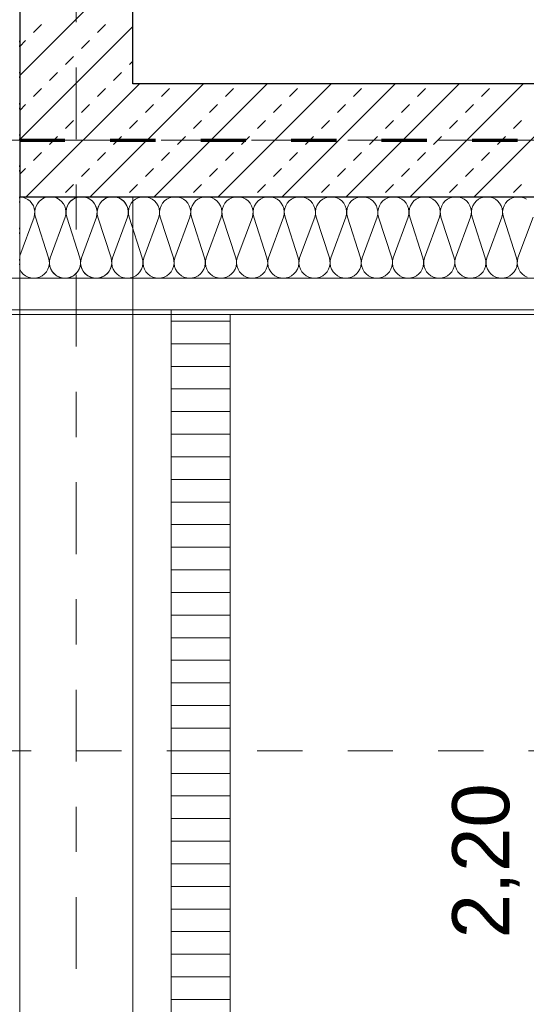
# Model space of a CAD drawing. Header units: metres. Extents: x -45.2 to 14.3, y -31.8 to 10.2.
# Tile 38 of 152: x -39.3 to -38.2, y -7.3 to -5.1. Entities that reach past the tile are written whole.
import ezdxf

# ---------------------------------------------------------------- set-up
doc = ezdxf.new("R2010")
doc.units = ezdxf.units.M
doc.header["$LTSCALE"] = 0.05
for name, pattern in [('Achsen 01', [5.291531, 3.175, -1.058062, 0.352704, -0.705764]), ('gestrichelt - 01', [2, 1, -1]), ('ISO-07 Punktiert', [0.889, 0.127, -0.762]), ('Raster 01', [2, 1, -1]), ('VW-01 Strichlinie kurz', [2, 1, -1])]:
    doc.linetypes.add(name, pattern=pattern)
for name, color, linetype, lineweight, true_color in [('013_Beton und Stahlbetonarbeiten-000 Brüstung', 7, 'Continuous', 9, 0xa6a6a6), ('014_Fassadenarbeiten-330 mineralische Dämmung', 7, 'Continuous', 9, 0x666666), ('021_DA-Brüstungsrinne', 7, 'Continuous', 9, 0xaaaaaa), ('030_Sonnenschutzarbeiten-Bemassung', 7, 'Continuous', 13, 0xff6633), ('031_Metallbauarbeiten-330 Aufsicht Metallbauarbeiten', 7, 'Continuous', 9, 0xa6a6a6), ('032_Metallarbeiten-PR_Fassade', 7, 'Continuous', 13, 0x444444), ('AV1-Achsen', 1, 'Achsen 01', 18, 0xff0000), ('AV1-Raster', 7, 'Raster 01', 9, 0xa6a6a6)]:
    doc.layers.add(name, color=color, linetype=linetype, lineweight=lineweight, true_color=true_color)
for name, color, linetype, lineweight in [('013_Beton und Stahlbetonarbeiten-000 Unterzüge', 7, 'ISO-07 Punktiert', 13), ('013_Beton und Stahlbetonarbeiten-330 Außenwände', 7, 'Continuous', 25), ('AV1-Brandschutzkonzept-Brandschutzkonzept', 7, 'Continuous', 5)]:
    doc.layers.add(name, color=color, linetype=linetype, lineweight=lineweight)
doc.styles.add('Arial', font='arial.ttf')

msp = doc.modelspace()

# ---------------------------------------------------------------- linework, layer by layer
at = {"layer": '013_Beton und Stahlbetonarbeiten-000 Brüstung'}
msp.add_lwpolyline([(-39.275, -7.975), (-39.275, -5.525), (-39.025, -5.525), (-39.025, -7.975)], close=True, dxfattribs=at)
at = {"layer": '013_Beton und Stahlbetonarbeiten-000 Unterzüge', "linetype": 'VW-01 Strichlinie kurz'}
msp.add_lwpolyline([(-39.275, -7.975), (-39.275, -5.525), (-39.025, -5.525), (-39.025, -7.975)], close=True, dxfattribs=at)
at = {"layer": '013_Beton und Stahlbetonarbeiten-330 Außenwände', "color": 251, "linetype": 'Continuous', "lineweight": 13, "true_color": 0x4c4c4c}
for p, q in [((-39.025, -5.0067), (-39.275, -5.2567)), ((-39.025, -5.1481), (-39.275, -5.3981)), ((-39.2444, -5.1619), (-39.2267, -5.1442)), ((-39.103, -5.1619), (-39.0853, -5.1442)), ((-39.275, -5.1925), (-39.2621, -5.1796)), ((-39.1384, -5.1972), (-39.1207, -5.1796)), ((-39.1737, -5.2326), (-39.156, -5.2149)), ((-39.0323, -5.2326), (-39.025, -5.2253)), ((-39.2091, -5.2679), (-39.1914, -5.2503)), ((-39.0676, -5.2679), (-39.05, -5.2503)), ((-39.0105, -5.275), (-39.2605, -5.525)), ((-39.2444, -5.3033), (-39.2267, -5.2856)), ((-38.8691, -5.275), (-39.1191, -5.525)), ((-39.103, -5.3033), (-39.0853, -5.2856)), ((-38.7277, -5.275), (-38.9777, -5.525)), ((-38.9616, -5.3033), (-38.9439, -5.2856)), ((-38.5862, -5.275), (-38.8362, -5.525)), ((-38.8202, -5.3033), (-38.8025, -5.2856)), ((-38.4448, -5.275), (-38.6948, -5.525)), ((-38.6787, -5.3033), (-38.6611, -5.2856)), ((-38.3034, -5.275), (-38.5534, -5.525)), ((-38.5373, -5.3033), (-38.5196, -5.2856)), ((-38.162, -5.275), (-38.412, -5.525)), ((-38.3959, -5.3033), (-38.3782, -5.2856)), ((-38.0206, -5.275), (-38.2706, -5.525)), ((-38.2545, -5.3033), (-38.2368, -5.2856)), ((-39.275, -5.3339), (-39.2621, -5.321)), ((-39.1384, -5.3387), (-39.1207, -5.321)), ((-38.9969, -5.3387), (-38.9793, -5.321)), ((-38.8555, -5.3387), (-38.8378, -5.321)), ((-38.7141, -5.3387), (-38.6964, -5.321)), ((-38.5727, -5.3387), (-38.555, -5.321)), ((-38.4313, -5.3387), (-38.4136, -5.321)), ((-38.2898, -5.3387), (-38.2722, -5.321)), ((-39.1737, -5.374), (-39.156, -5.3563)), ((-39.0323, -5.374), (-39.0146, -5.3563)), ((-38.8909, -5.374), (-38.8732, -5.3563)), ((-38.7495, -5.374), (-38.7318, -5.3563)), ((-38.608, -5.374), (-38.5904, -5.3563)), ((-38.4666, -5.374), (-38.4489, -5.3563)), ((-38.3252, -5.374), (-38.3075, -5.3563)), ((-38.1838, -5.374), (-38.1661, -5.3563)), ((-39.2091, -5.4094), (-39.1914, -5.3917)), ((-39.0676, -5.4094), (-39.05, -5.3917)), ((-38.9262, -5.4094), (-38.9086, -5.3917)), ((-38.7848, -5.4094), (-38.7671, -5.3917)), ((-38.6434, -5.4094), (-38.6257, -5.3917)), ((-38.502, -5.4094), (-38.4843, -5.3917)), ((-38.3605, -5.4094), (-38.3429, -5.3917)), ((-38.2191, -5.4094), (-38.2014, -5.3917)), ((-39.2444, -5.4447), (-39.2267, -5.427)), ((-39.103, -5.4447), (-39.0853, -5.427)), ((-38.9616, -5.4447), (-38.9439, -5.427)), ((-38.8202, -5.4447), (-38.8025, -5.427)), ((-38.6787, -5.4447), (-38.6611, -5.427)), ((-38.5373, -5.4447), (-38.5196, -5.427)), ((-38.3959, -5.4447), (-38.3782, -5.427)), ((-38.2545, -5.4447), (-38.2368, -5.427)), ((-39.275, -5.4753), (-39.2621, -5.4624)), ((-39.1384, -5.4801), (-39.1207, -5.4624)), ((-38.9969, -5.4801), (-38.9793, -5.4624)), ((-38.8555, -5.4801), (-38.8378, -5.4624)), ((-38.7141, -5.4801), (-38.6964, -5.4624)), ((-38.5727, -5.4801), (-38.555, -5.4624)), ((-38.4313, -5.4801), (-38.4136, -5.4624)), ((-38.2898, -5.4801), (-38.2722, -5.4624)), ((-39.1737, -5.5154), (-39.156, -5.4978)), ((-39.0323, -5.5154), (-39.0146, -5.4978)), ((-38.8909, -5.5154), (-38.8732, -5.4978)), ((-38.7495, -5.5154), (-38.7318, -5.4978)), ((-38.608, -5.5154), (-38.5904, -5.4978)), ((-38.4666, -5.5154), (-38.4489, -5.4978)), ((-38.3252, -5.5154), (-38.3075, -5.4978)), ((-38.1838, -5.5154), (-38.1661, -5.4978))]:
    msp.add_line(p, q, dxfattribs=at)
at = {"layer": '013_Beton und Stahlbetonarbeiten-330 Außenwände'}
msp.add_lwpolyline([(-39.025, -5.275), (-39.025, -2.625), (-39.275, -2.625), (-39.275, -5.525), (-36.325, -5.525), (-36.325, -5.275)], close=True, dxfattribs=at)
at = {"layer": '014_Fassadenarbeiten-330 mineralische Dämmung'}
msp.add_lwpolyline([(-36.8275, -5.525), (-39.275, -5.525), (-39.275, 0.125), (-18.9, 0.125), (-18.9, 0.305), (-39.455, 0.305), (-39.455, -5.705), (-36.8275, -5.705)], close=True, dxfattribs=at)
for points in [[(-39.2756, -5.1932), (-39.275, -5.1867), (-39.2756, -5.1803)], [(-39.2756, -5.2621), (-39.275, -5.2557), (-39.2756, -5.2492)], [(-39.2756, -5.331), (-39.275, -5.3246), (-39.2756, -5.3182)], [(-39.2756, -5.4), (-39.275, -5.3935), (-39.2756, -5.3871)], [(-39.2756, -5.4689), (-39.275, -5.4625), (-39.2756, -5.456)], [(-39.2756, -5.5379), (-39.275, -5.5314), (-39.2756, -5.525)], [(-39.275, -5.525), (-39.2687, -5.5258), (-39.2627, -5.5278), (-39.2571, -5.5308), (-39.2521, -5.5348), (-39.248, -5.5397), (-39.2449, -5.5452), (-39.2428, -5.5512), (-39.2418, -5.5575), (-39.2421, -5.5638), (-39.2434, -5.57), (-39.275, -5.6554)], [(-39.0366, -5.57), (-39.0352, -5.564), (-39.035, -5.5578), (-39.0358, -5.5517), (-39.0377, -5.5459), (-39.0407, -5.5404), (-39.0445, -5.5356), (-39.0492, -5.5316), (-39.0492, -5.5316), (-39.0545, -5.5284), (-39.0602, -5.5262), (-39.0663, -5.5251), (-39.0725, -5.5251), (-39.0785, -5.5262), (-39.0843, -5.5284), (-39.0896, -5.5316), (-39.0896, -5.5316), (-39.0943, -5.5356), (-39.0981, -5.5404), (-39.101, -5.5459), (-39.103, -5.5517), (-39.1038, -5.5578), (-39.1035, -5.564), (-39.1022, -5.57), (-39.0732, -5.66), (-39.0732, -5.66), (-39.0719, -5.666), (-39.0716, -5.6722), (-39.0725, -5.6783), (-39.0744, -5.6842), (-39.0773, -5.6896), (-39.0812, -5.6944), (-39.0858, -5.6985), (-39.0858, -5.6985), (-39.0911, -5.7016), (-39.0969, -5.7038), (-39.103, -5.7049), (-39.1091, -5.7049), (-39.1152, -5.7038), (-39.121, -5.7016), (-39.1263, -5.6985), (-39.1263, -5.6985), (-39.1309, -5.6944), (-39.1348, -5.6896), (-39.1377, -5.6842), (-39.1396, -5.6783), (-39.1404, -5.6722), (-39.1402, -5.666), (-39.1388, -5.66), (-39.1055, -5.57), (-39.1055, -5.57), (-39.1042, -5.564), (-39.1039, -5.5578), (-39.1048, -5.5517), (-39.1067, -5.5459), (-39.1096, -5.5404), (-39.1135, -5.5356), (-39.1181, -5.5316), (-39.1181, -5.5316), (-39.1234, -5.5284), (-39.1292, -5.5262), (-39.1353, -5.5251), (-39.1414, -5.5251), (-39.1475, -5.5262), (-39.1533, -5.5284), (-39.1586, -5.5316), (-39.1586, -5.5316), (-39.1632, -5.5356), (-39.1671, -5.5404), (-39.17, -5.5459), (-39.1719, -5.5517), (-39.1727, -5.5578), (-39.1725, -5.564), (-39.1711, -5.57), (-39.1422, -5.66), (-39.1422, -5.66), (-39.1408, -5.666), (-39.1406, -5.6722), (-39.1414, -5.6783), (-39.1433, -5.6842), (-39.1463, -5.6896), (-39.1501, -5.6944), (-39.1548, -5.6985), (-39.1548, -5.6985), (-39.1601, -5.7016), (-39.1658, -5.7038), (-39.1719, -5.7049), (-39.1781, -5.7049), (-39.1841, -5.7038), (-39.1899, -5.7016), (-39.1952, -5.6985), (-39.1952, -5.6985), (-39.1999, -5.6944), (-39.2037, -5.6896), (-39.2066, -5.6842), (-39.2085, -5.6783), (-39.2094, -5.6722), (-39.2091, -5.666), (-39.2078, -5.66), (-39.1745, -5.57), (-39.1745, -5.57), (-39.1731, -5.564), (-39.1729, -5.5578), (-39.1737, -5.5517), (-39.1756, -5.5459), (-39.1786, -5.5404), (-39.1824, -5.5356), (-39.1871, -5.5316), (-39.1871, -5.5316), (-39.1924, -5.5284), (-39.1981, -5.5262), (-39.2042, -5.5251), (-39.2104, -5.5251), (-39.2164, -5.5262), (-39.2222, -5.5284), (-39.2275, -5.5316), (-39.2275, -5.5316), (-39.2321, -5.5356), (-39.236, -5.5404), (-39.2389, -5.5459), (-39.2408, -5.5517), (-39.2417, -5.5578), (-39.2414, -5.564), (-39.2401, -5.57), (-39.2111, -5.66), (-39.2111, -5.66), (-39.2097, -5.6663), (-39.2095, -5.6728), (-39.2106, -5.6792), (-39.2128, -5.6852), (-39.2161, -5.6908), (-39.2203, -5.6957), (-39.2254, -5.6996), (-39.2312, -5.7026), (-39.2312, -5.7026), (-39.2374, -5.7044), (-39.2438, -5.705), (-39.2503, -5.7044), (-39.2565, -5.7026), (-39.2622, -5.6997), (-39.2674, -5.6958), (-39.2717, -5.691), (-39.275, -5.6854)], [(-38.1547, -5.5303), (-38.1604, -5.5274), (-38.1667, -5.5256), (-38.1731, -5.525), (-38.1796, -5.5256), (-38.1858, -5.5274), (-38.1915, -5.5303), (-38.1967, -5.5343), (-38.2009, -5.5392), (-38.2042, -5.5447), (-38.2065, -5.5508), (-38.2075, -5.5572), (-38.2073, -5.5637), (-38.2059, -5.57), (-38.177, -5.66), (-38.177, -5.66), (-38.1756, -5.6663), (-38.1754, -5.6728), (-38.1764, -5.6792), (-38.1786, -5.6853), (-38.1819, -5.6908), (-38.1862, -5.6957), (-38.1913, -5.6997), (-38.1971, -5.7026), (-38.2033, -5.7044), (-38.2098, -5.705), (-38.2162, -5.7044), (-38.2224, -5.7026), (-38.2282, -5.6997), (-38.2333, -5.6957), (-38.2376, -5.6908), (-38.2409, -5.6853), (-38.2431, -5.6792), (-38.2441, -5.6728), (-38.2439, -5.6663), (-38.2425, -5.66), (-38.2093, -5.57), (-38.2093, -5.57), (-38.2079, -5.5637), (-38.2077, -5.5572), (-38.2087, -5.5508), (-38.2109, -5.5447), (-38.2142, -5.5392), (-38.2185, -5.5343), (-38.2236, -5.5303), (-38.2294, -5.5274), (-38.2356, -5.5256), (-38.2421, -5.525), (-38.2485, -5.5256), (-38.2547, -5.5274), (-38.2605, -5.5303), (-38.2656, -5.5343), (-38.2699, -5.5392), (-38.2732, -5.5447), (-38.2754, -5.5508), (-38.2764, -5.5572), (-38.2762, -5.5637), (-38.2748, -5.57), (-38.2459, -5.66), (-38.2459, -5.66), (-38.2445, -5.6663), (-38.2443, -5.6728), (-38.2453, -5.6792), (-38.2476, -5.6853), (-38.2509, -5.6908), (-38.2551, -5.6957), (-38.2603, -5.6997), (-38.266, -5.7026), (-38.2723, -5.7044), (-38.2787, -5.705), (-38.2851, -5.7044), (-38.2914, -5.7026), (-38.2971, -5.6997), (-38.3023, -5.6957), (-38.3065, -5.6908), (-38.3098, -5.6853), (-38.312, -5.6792), (-38.3131, -5.6728), (-38.3129, -5.6663), (-38.3115, -5.66), (-38.2782, -5.57), (-38.2782, -5.57), (-38.2768, -5.5637), (-38.2766, -5.5572), (-38.2777, -5.5508), (-38.2799, -5.5447), (-38.2832, -5.5392), (-38.2874, -5.5343), (-38.2926, -5.5303), (-38.2983, -5.5274), (-38.3046, -5.5256), (-38.311, -5.525), (-38.3174, -5.5256), (-38.3237, -5.5274), (-38.3294, -5.5303), (-38.3345, -5.5343), (-38.3388, -5.5392), (-38.3421, -5.5447), (-38.3443, -5.5508), (-38.3454, -5.5572), (-38.3452, -5.5637), (-38.3438, -5.57), (-38.3149, -5.66), (-38.3149, -5.66), (-38.3135, -5.6663), (-38.3133, -5.6728), (-38.3143, -5.6792), (-38.3165, -5.6853), (-38.3198, -5.6908), (-38.3241, -5.6957), (-38.3292, -5.6997), (-38.335, -5.7026), (-38.3412, -5.7044), (-38.3476, -5.705), (-38.3541, -5.7044), (-38.3603, -5.7026), (-38.3661, -5.6997), (-38.3712, -5.6957), (-38.3755, -5.6908), (-38.3788, -5.6853), (-38.381, -5.6792), (-38.382, -5.6728), (-38.3818, -5.6663), (-38.3804, -5.66), (-38.3472, -5.57), (-38.3472, -5.57), (-38.3458, -5.5637), (-38.3456, -5.5572), (-38.3466, -5.5508), (-38.3488, -5.5447), (-38.3521, -5.5392), (-38.3564, -5.5343), (-38.3615, -5.5303), (-38.3673, -5.5274), (-38.3735, -5.5256), (-38.3799, -5.525), (-38.3864, -5.5256), (-38.3926, -5.5274), (-38.3984, -5.5303), (-38.4035, -5.5343), (-38.4078, -5.5392), (-38.4111, -5.5447), (-38.4133, -5.5508), (-38.4143, -5.5572), (-38.4141, -5.5637), (-38.4127, -5.57), (-38.3838, -5.66), (-38.3838, -5.66), (-38.3824, -5.6663), (-38.3822, -5.6728), (-38.3832, -5.6792), (-38.3854, -5.6853), (-38.3887, -5.6908), (-38.393, -5.6957), (-38.3982, -5.6997), (-38.4039, -5.7026), (-38.4101, -5.7044), (-38.4166, -5.705), (-38.423, -5.7044), (-38.4293, -5.7026), (-38.435, -5.6997), (-38.4401, -5.6957), (-38.4444, -5.6908), (-38.4477, -5.6853), (-38.4499, -5.6792), (-38.451, -5.6728), (-38.4508, -5.6663), (-38.4494, -5.66), (-38.4161, -5.57), (-38.4161, -5.57), (-38.4147, -5.5637), (-38.4145, -5.5572), (-38.4155, -5.5508), (-38.4177, -5.5447), (-38.421, -5.5392), (-38.4253, -5.5343), (-38.4305, -5.5303), (-38.4362, -5.5274), (-38.4424, -5.5256), (-38.4489, -5.525), (-38.4553, -5.5256), (-38.4615, -5.5274), (-38.4673, -5.5303), (-38.4724, -5.5343), (-38.4767, -5.5392), (-38.48, -5.5447), (-38.4822, -5.5508), (-38.4833, -5.5572), (-38.4831, -5.5637), (-38.4817, -5.57), (-38.4527, -5.66), (-38.4527, -5.66), (-38.4513, -5.6663), (-38.4512, -5.6728), (-38.4522, -5.6792), (-38.4544, -5.6853), (-38.4577, -5.6908), (-38.462, -5.6957), (-38.4671, -5.6997), (-38.4729, -5.7026), (-38.4791, -5.7044), (-38.4855, -5.705), (-38.492, -5.7044), (-38.4982, -5.7026), (-38.504, -5.6997), (-38.5091, -5.6957), (-38.5134, -5.6908), (-38.5167, -5.6853), (-38.5189, -5.6792), (-38.5199, -5.6728), (-38.5197, -5.6663), (-38.5183, -5.66), (-38.485, -5.57), (-38.485, -5.57), (-38.4836, -5.5637), (-38.4835, -5.5572), (-38.4845, -5.5508), (-38.4867, -5.5447), (-38.49, -5.5392), (-38.4943, -5.5343), (-38.4994, -5.5303), (-38.5052, -5.5274), (-38.5114, -5.5256), (-38.5178, -5.525), (-38.5243, -5.5256), (-38.5305, -5.5274), (-38.5363, -5.5303), (-38.5414, -5.5343), (-38.5457, -5.5392), (-38.549, -5.5447), (-38.5512, -5.5508), (-38.5522, -5.5572), (-38.552, -5.5637), (-38.5506, -5.57), (-38.5217, -5.66), (-38.5217, -5.66), (-38.5203, -5.6663), (-38.5201, -5.6728), (-38.5211, -5.6792), (-38.5233, -5.6853), (-38.5266, -5.6908), (-38.5309, -5.6957), (-38.536, -5.6997), (-38.5418, -5.7026), (-38.548, -5.7044), (-38.5545, -5.705), (-38.5609, -5.7044), (-38.5671, -5.7026), (-38.5729, -5.6997), (-38.578, -5.6957), (-38.5823, -5.6908), (-38.5856, -5.6853), (-38.5878, -5.6792), (-38.5889, -5.6728), (-38.5887, -5.6663), (-38.5873, -5.66), (-38.554, -5.57), (-38.554, -5.57), (-38.5526, -5.5637), (-38.5524, -5.5572), (-38.5534, -5.5508), (-38.5556, -5.5447), (-38.5589, -5.5392), (-38.5632, -5.5343), (-38.5683, -5.5303), (-38.5741, -5.5274), (-38.5803, -5.5256), (-38.5868, -5.525), (-38.5932, -5.5256), (-38.5994, -5.5274), (-38.6052, -5.5303), (-38.6103, -5.5343), (-38.6146, -5.5392), (-38.6179, -5.5447), (-38.6201, -5.5508), (-38.6211, -5.5572), (-38.621, -5.5637), (-38.6196, -5.57), (-38.5906, -5.66), (-38.5906, -5.66), (-38.5892, -5.6663), (-38.589, -5.6728), (-38.5901, -5.6792), (-38.5923, -5.6853), (-38.5956, -5.6908), (-38.5999, -5.6957), (-38.605, -5.6997), (-38.6108, -5.7026), (-38.617, -5.7044), (-38.6234, -5.705), (-38.6299, -5.7044), (-38.6361, -5.7026), (-38.6419, -5.6997), (-38.647, -5.6957), (-38.6513, -5.6908), (-38.6546, -5.6853), (-38.6568, -5.6792), (-38.6578, -5.6728), (-38.6576, -5.6663), (-38.6562, -5.66), (-38.6229, -5.57), (-38.6229, -5.57), (-38.6215, -5.5637), (-38.6214, -5.5572), (-38.6224, -5.5508), (-38.6246, -5.5447), (-38.6279, -5.5392), (-38.6322, -5.5343), (-38.6373, -5.5303), (-38.6431, -5.5274), (-38.6493, -5.5256), (-38.6557, -5.525), (-38.6622, -5.5256), (-38.6684, -5.5274), (-38.6742, -5.5303), (-38.6793, -5.5343), (-38.6836, -5.5392), (-38.6869, -5.5447), (-38.6891, -5.5508), (-38.6901, -5.5572), (-38.6899, -5.5637), (-38.6885, -5.57), (-38.6596, -5.66), (-38.6596, -5.66), (-38.6582, -5.6663), (-38.658, -5.6728), (-38.659, -5.6792), (-38.6612, -5.6853), (-38.6645, -5.6908), (-38.6688, -5.6957), (-38.6739, -5.6997), (-38.6797, -5.7026), (-38.6859, -5.7044), (-38.6924, -5.705), (-38.6988, -5.7044), (-38.705, -5.7026), (-38.7108, -5.6997), (-38.7159, -5.6957), (-38.7202, -5.6908), (-38.7235, -5.6853), (-38.7257, -5.6792), (-38.7267, -5.6728), (-38.7265, -5.6663), (-38.7252, -5.66), (-38.6919, -5.57), (-38.6919, -5.57), (-38.6905, -5.5637), (-38.6903, -5.5572), (-38.6913, -5.5508), (-38.6935, -5.5447), (-38.6968, -5.5392), (-38.7011, -5.5343), (-38.7062, -5.5303), (-38.712, -5.5274), (-38.7182, -5.5256), (-38.7247, -5.525), (-38.7311, -5.5256), (-38.7373, -5.5274), (-38.7431, -5.5303), (-38.7482, -5.5343), (-38.7525, -5.5392), (-38.7558, -5.5447), (-38.758, -5.5508), (-38.759, -5.5572), (-38.7588, -5.5637), (-38.7575, -5.57), (-38.7285, -5.66), (-38.7285, -5.66), (-38.7271, -5.6663), (-38.7269, -5.6728), (-38.728, -5.6792), (-38.7302, -5.6853), (-38.7335, -5.6908), (-38.7378, -5.6957), (-38.7429, -5.6997), (-38.7486, -5.7026), (-38.7549, -5.7044), (-38.7613, -5.705), (-38.7678, -5.7044), (-38.774, -5.7026), (-38.7797, -5.6997), (-38.7849, -5.6957), (-38.7892, -5.6908), (-38.7925, -5.6853), (-38.7947, -5.6792), (-38.7957, -5.6728), (-38.7955, -5.6663), (-38.7941, -5.66), (-38.7608, -5.57), (-38.7608, -5.57), (-38.7594, -5.5637), (-38.7592, -5.5572), (-38.7603, -5.5508), (-38.7625, -5.5447), (-38.7658, -5.5392), (-38.7701, -5.5343), (-38.7752, -5.5303), (-38.7809, -5.5274), (-38.7872, -5.5256), (-38.7936, -5.525), (-38.8001, -5.5256), (-38.8063, -5.5274), (-38.812, -5.5303), (-38.8172, -5.5343), (-38.8214, -5.5392), (-38.8248, -5.5447), (-38.827, -5.5508), (-38.828, -5.5572), (-38.8278, -5.5637), (-38.8264, -5.57), (-38.7975, -5.66), (-38.7975, -5.66), (-38.7961, -5.6663), (-38.7959, -5.6728), (-38.7969, -5.6792), (-38.7991, -5.6853), (-38.8024, -5.6908), (-38.8067, -5.6957), (-38.8118, -5.6997), (-38.8176, -5.7026), (-38.8238, -5.7044), (-38.8303, -5.705), (-38.8367, -5.7044), (-38.8429, -5.7026), (-38.8487, -5.6997), (-38.8538, -5.6957), (-38.8581, -5.6908), (-38.8614, -5.6853), (-38.8636, -5.6792), (-38.8646, -5.6728), (-38.8644, -5.6663), (-38.863, -5.66), (-38.8298, -5.57), (-38.8298, -5.57), (-38.8284, -5.5637), (-38.8282, -5.5572), (-38.8292, -5.5508), (-38.8314, -5.5447), (-38.8347, -5.5392), (-38.839, -5.5343), (-38.8441, -5.5303), (-38.8499, -5.5274), (-38.8561, -5.5256), (-38.8626, -5.525), (-38.869, -5.5256), (-38.8752, -5.5274), (-38.881, -5.5303), (-38.8861, -5.5343), (-38.8904, -5.5392), (-38.8937, -5.5447), (-38.8959, -5.5508), (-38.8969, -5.5572), (-38.8967, -5.5637), (-38.8953, -5.57), (-38.8664, -5.66), (-38.8664, -5.66), (-38.865, -5.6663), (-38.8648, -5.6728), (-38.8659, -5.6792), (-38.8681, -5.6853), (-38.8714, -5.6908), (-38.8756, -5.6957), (-38.8808, -5.6997), (-38.8865, -5.7026), (-38.8928, -5.7044), (-38.8992, -5.705), (-38.9056, -5.7044), (-38.9119, -5.7026), (-38.9176, -5.6997), (-38.9228, -5.6957), (-38.927, -5.6908), (-38.9303, -5.6853), (-38.9326, -5.6792), (-38.9336, -5.6728), (-38.9334, -5.6663), (-38.932, -5.66), (-38.8987, -5.57), (-38.8987, -5.57), (-38.8973, -5.5637), (-38.8971, -5.5572), (-38.8982, -5.5508), (-38.9004, -5.5447), (-38.9037, -5.5392), (-38.9079, -5.5343), (-38.9131, -5.5303), (-38.9188, -5.5274), (-38.9251, -5.5256), (-38.9315, -5.525), (-38.9379, -5.5256), (-38.9442, -5.5274), (-38.9499, -5.5303), (-38.9551, -5.5343), (-38.9593, -5.5392), (-38.9626, -5.5447), (-38.9648, -5.5508), (-38.9659, -5.5572), (-38.9657, -5.5637), (-38.9643, -5.57), (-38.9354, -5.66), (-38.9354, -5.66), (-38.934, -5.6663), (-38.9338, -5.6728), (-38.9348, -5.6792), (-38.937, -5.6853), (-38.9403, -5.6908), (-38.9446, -5.6957), (-38.9497, -5.6997), (-38.9555, -5.7026), (-38.9617, -5.7044), (-38.9681, -5.705), (-38.9746, -5.7044), (-38.9808, -5.7026), (-38.9866, -5.6997), (-38.9917, -5.6957), (-38.996, -5.6908), (-38.9993, -5.6853), (-39.0015, -5.6792), (-39.0025, -5.6728), (-39.0023, -5.6663), (-39.0009, -5.66), (-38.9677, -5.57), (-38.9677, -5.57), (-38.9663, -5.5637), (-38.9661, -5.5572), (-38.9671, -5.5508), (-38.9693, -5.5447), (-38.9726, -5.5392), (-38.9769, -5.5343), (-38.982, -5.5303), (-38.9878, -5.5274), (-38.994, -5.5256), (-39.0004, -5.525), (-39.0069, -5.5256), (-39.0131, -5.5274), (-39.0189, -5.5303), (-39.024, -5.5343), (-39.0283, -5.5392), (-39.0316, -5.5447), (-39.0338, -5.5508), (-39.0348, -5.5572), (-39.0346, -5.5637), (-39.0332, -5.57), (-39.0043, -5.66), (-39.0043, -5.66), (-39.0029, -5.6663), (-39.0027, -5.6728), (-39.0037, -5.6792), (-39.0059, -5.6853), (-39.0092, -5.6908), (-39.0135, -5.6957), (-39.0187, -5.6997), (-39.0244, -5.7026), (-39.0306, -5.7044), (-39.0371, -5.705), (-39.0435, -5.7044), (-39.0498, -5.7026), (-39.0555, -5.6997), (-39.0606, -5.6957), (-39.0649, -5.6908), (-39.0682, -5.6853), (-39.0704, -5.6792), (-39.0715, -5.6728), (-39.0713, -5.6663), (-39.0699, -5.66), (-39.0366, -5.57), (-39.0366, -5.57), (-39.0352, -5.5637), (-39.035, -5.5572), (-39.036, -5.5508), (-39.0382, -5.5447), (-39.0416, -5.5392), (-39.0458, -5.5343), (-39.051, -5.5303), (-39.0567, -5.5274), (-39.0629, -5.5256), (-39.0694, -5.525), (-39.0758, -5.5256), (-39.0821, -5.5274), (-39.0878, -5.5303), (-39.0929, -5.5343), (-39.0972, -5.5392), (-39.1005, -5.5447), (-39.1027, -5.5508), (-39.1038, -5.5572), (-39.1036, -5.5637), (-39.1022, -5.57), (-39.0732, -5.66), (-39.0732, -5.66), (-39.0719, -5.6663), (-39.0717, -5.6728), (-39.0727, -5.6792), (-39.0749, -5.6853), (-39.0782, -5.6908), (-39.0825, -5.6957), (-39.0876, -5.6997), (-39.0934, -5.7026), (-39.0996, -5.7044), (-39.106, -5.705), (-39.1125, -5.7044), (-39.1187, -5.7026), (-39.1245, -5.6997), (-39.1296, -5.6957), (-39.1339, -5.6908), (-39.1372, -5.6853), (-39.1394, -5.6792), (-39.1404, -5.6728), (-39.1402, -5.6663), (-39.1388, -5.66), (-39.1055, -5.57), (-39.1055, -5.57), (-39.1042, -5.5637), (-39.104, -5.5572), (-39.105, -5.5508), (-39.1072, -5.5447), (-39.1105, -5.5392), (-39.1148, -5.5343), (-39.1199, -5.5303), (-39.1257, -5.5274), (-39.1319, -5.5256), (-39.1383, -5.525), (-39.1448, -5.5256), (-39.151, -5.5274), (-39.1568, -5.5303), (-39.1619, -5.5343), (-39.1662, -5.5392), (-39.1695, -5.5447), (-39.1717, -5.5508), (-39.1727, -5.5572), (-39.1725, -5.5637), (-39.1711, -5.57), (-39.1422, -5.66), (-39.1422, -5.66), (-39.1408, -5.6663), (-39.1406, -5.6728), (-39.1416, -5.6792), (-39.1438, -5.6853), (-39.1471, -5.6908), (-39.1514, -5.6957), (-39.1565, -5.6997), (-39.1623, -5.7026), (-39.1685, -5.7044), (-39.175, -5.705), (-39.1814, -5.7044), (-39.1876, -5.7026), (-39.1934, -5.6997), (-39.1985, -5.6957), (-39.2028, -5.6908), (-39.2061, -5.6853), (-39.2083, -5.6792), (-39.2094, -5.6728), (-39.2092, -5.6663), (-39.2078, -5.66)], [(-38.1535, -5.7026), (-38.1592, -5.6997), (-38.1644, -5.6957), (-38.1687, -5.6908), (-38.172, -5.6853), (-38.1742, -5.6792), (-38.1752, -5.6728), (-38.175, -5.6663), (-38.1736, -5.66), (-38.1403, -5.57)], [(-39.2756, -5.6068), (-39.275, -5.6004), (-39.2756, -5.5939)], [(-39.2756, -5.6758), (-39.275, -5.6693), (-39.2756, -5.6629)]]:
    msp.add_lwpolyline(points, dxfattribs=at)
at = {"layer": '021_DA-Brüstungsrinne', "color": 7, "linetype": 'Continuous', "lineweight": 9}
for p, q in [((-38.94, -5.8), (-38.81, -5.8)), ((-38.94, -5.85), (-38.81, -5.85)), ((-38.94, -5.9), (-38.81, -5.9)), ((-38.94, -5.95), (-38.81, -5.95)), ((-38.94, -6), (-38.81, -6)), ((-38.94, -6.05), (-38.81, -6.05)), ((-38.94, -6.1), (-38.81, -6.1)), ((-38.94, -6.15), (-38.81, -6.15)), ((-38.94, -6.2), (-38.81, -6.2)), ((-38.94, -6.25), (-38.81, -6.25)), ((-38.94, -6.3), (-38.81, -6.3)), ((-38.94, -6.35), (-38.81, -6.35)), ((-38.94, -6.4), (-38.81, -6.4)), ((-38.94, -6.45), (-38.81, -6.45)), ((-38.94, -6.5), (-38.81, -6.5)), ((-38.94, -6.55), (-38.81, -6.55)), ((-38.94, -6.6), (-38.81, -6.6)), ((-38.94, -6.65), (-38.81, -6.65)), ((-38.94, -6.7), (-38.81, -6.7)), ((-38.94, -6.75), (-38.81, -6.75)), ((-38.94, -6.8), (-38.81, -6.8)), ((-38.94, -6.85), (-38.81, -6.85)), ((-38.94, -6.9), (-38.81, -6.9)), ((-38.94, -6.95), (-38.81, -6.95)), ((-38.94, -7), (-38.81, -7)), ((-38.94, -7.05), (-38.81, -7.05)), ((-38.94, -7.1), (-38.81, -7.1)), ((-38.94, -7.15), (-38.81, -7.15)), ((-38.94, -7.2), (-38.81, -7.2)), ((-38.94, -7.25), (-38.81, -7.25)), ((-38.94, -7.3), (-38.81, -7.3))]:
    msp.add_line(p, q, dxfattribs=at)
at = {"layer": '021_DA-Brüstungsrinne'}
msp.add_lwpolyline([(-38.94, -5.785), (-38.81, -5.785), (-38.81, -10.55), (-38.94, -10.55)], close=True, dxfattribs=at)
at = {"layer": '031_Metallbauarbeiten-330 Aufsicht Metallbauarbeiten'}
msp.add_lwpolyline([(-39.735, -5.475), (-39.735, -8.1), (-38.94, -8.1), (-38.94, -5.785), (-39.525, -5.785), (-39.525, -5.475)], close=True, dxfattribs=at)
at = {"layer": '032_Metallarbeiten-PR_Fassade', "color": 251, "true_color": 0x555555}
for points in [[(-39.525, -5.775), (-39.525, -5.475), (-39.535, -5.475), (-39.535, -5.785), (-38.94, -5.785), (-38.94, -5.775)], [(-38.94, -5.785), (-38.94, -5.775), (-36.8275, -5.775), (-36.8275, -5.785)]]:
    msp.add_lwpolyline(points, close=True, dxfattribs=at)
at = {"layer": 'AV1-Achsen'}
for p, q in [((-39.15, -26.5), (-39.15, 4.9)), ((-43.35, -5.4), (4.2, -5.4))]:
    msp.add_line(p, q, dxfattribs=at)
at = {"layer": 'AV1-Brandschutzkonzept-Brandschutzkonzept', "color": 220, "linetype": 'gestrichelt - 01', "lineweight": 70, "true_color": 0xff00bc}
msp.add_line((-39.275, -5.4), (-27, -5.4), dxfattribs=at)
at = {"layer": 'AV1-Raster'}
for p, q in [((1.35, -5.4), (-40.5, -5.4)), ((1.35, -6.75), (-40.5, -6.75))]:
    msp.add_line(p, q, dxfattribs=at)
at = {"layer": 'Defpoints', "color": 0, "lineweight": 0}
for p, q in [((-39.025, -5.275), (-39.025, -5.275)), ((-39.025, -5.275), (-39.025, -5.275)), ((-39.025, -5.275), (-39.025, -5.275)), ((-39.15, -5.4), (-39.15, -5.4)), ((-39.15, -5.4), (-39.15, -5.4)), ((-39.275, -5.525), (-39.275, -5.525)), ((-39.275, -5.525), (-39.275, -5.525))]:
    msp.add_line(p, q, dxfattribs=at)

# ---------------------------------------------------------------- texts
at = {"layer": '030_Sonnenschutzarbeiten-Bemassung', "color": 0, "insert": (-38.1695, -7.1648), "char_height": 0.12609, "attachment_point": 7, "rotation": 90, "style": 'Arial'}
msp.add_mtext('2,20', dxfattribs=at)

doc.saveas('drawing.dxf')
